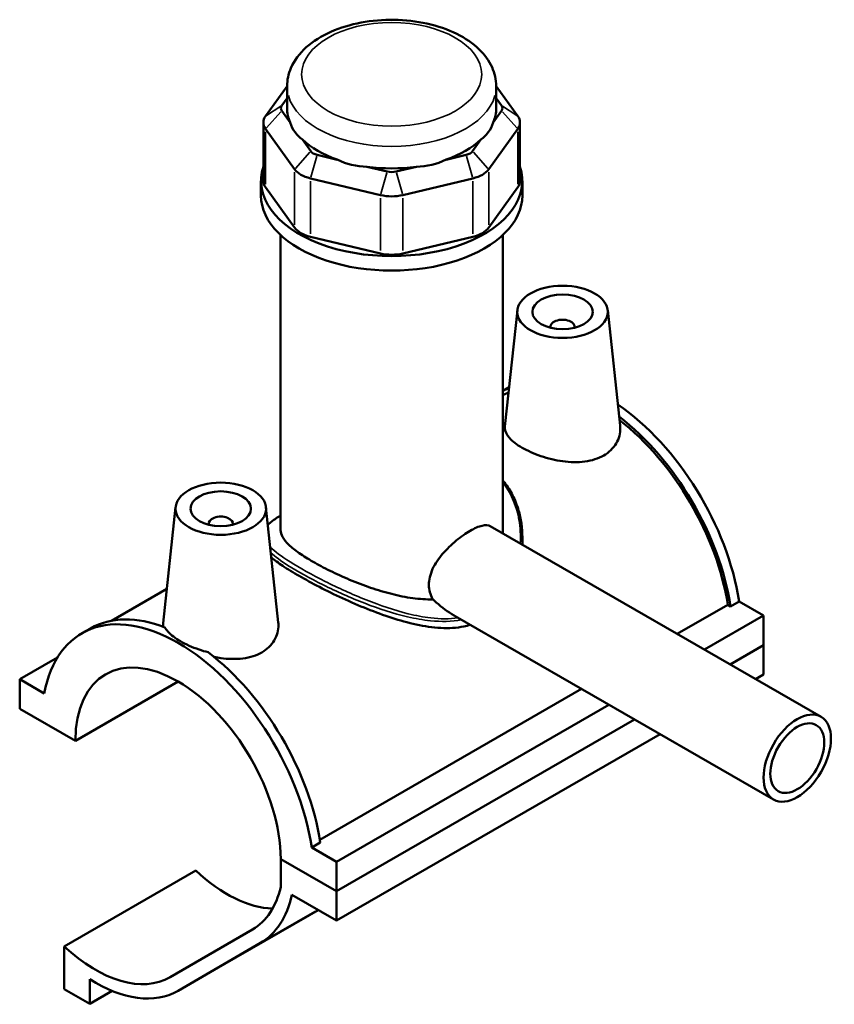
# Model space of a CAD drawing. Header units: inches. Extents: x 0.1 to 45.2, y 0.1 to 44.8.
# Tile 6 of 6: x 39.9 to 45.2, y 38.4 to 44.8. Entities that reach past the tile are written whole.
import ezdxf

# ---------------------------------------------------------------- set-up
doc = ezdxf.new("R2010")
doc.units = ezdxf.units.IN
doc.header["$MEASUREMENT"] = 0
doc.layers.add('Visible (ANSI)', color=7, linetype='Continuous', lineweight=50)
doc.layers.add('Visible Narrow (ANSI)', color=7, linetype='Continuous', lineweight=35)

msp = doc.modelspace()

# ---------------------------------------------------------------- linework, layer by layer
at = {"layer": 'Visible (ANSI)'}
for p, q in [((41.6637, 44.3559), (41.5233, 44.1606)), ((43.1676, 44.1606), (43.0272, 44.3559)), ((41.6637, 44.2118), (41.6637, 44.3553)), ((43.0272, 44.2118), (43.0272, 44.3553)), ((41.6283, 44.2285), (41.6637, 44.2778)), ((43.0272, 44.2778), (43.0626, 44.2285)), ((41.683, 44.1189), (41.6283, 44.1951)), ((43.0626, 44.1951), (43.0078, 44.1189)), ((41.5089, 44.1189), (41.5089, 43.7384)), ((43.182, 44.1189), (43.182, 43.7384)), ((41.5233, 44.0772), (41.7128, 43.8136)), ((42.978, 43.8136), (43.1676, 44.0772)), ((41.8178, 43.9316), (41.763, 44.0078)), ((42.9278, 44.0078), (42.873, 43.9316)), ((41.9911, 43.8764), (41.8588, 43.908)), ((42.8321, 43.908), (42.6998, 43.8764)), ((42.3164, 43.7988), (42.1842, 43.8304)), ((42.5067, 43.8304), (42.3744, 43.7988)), ((41.4933, 43.6438), (41.4933, 43.7384)), ((41.8153, 43.7546), (42.273, 43.6455)), ((42.4179, 43.6455), (42.8755, 43.7546)), ((43.1976, 43.6438), (43.1976, 43.7384)), ((41.7128, 43.4332), (41.5233, 43.6967)), ((43.1676, 43.6967), (42.978, 43.4332)), ((41.6211, 41.462), (41.6211, 43.3853)), ((42.273, 43.265), (41.8153, 43.3742)), ((42.8755, 43.3742), (42.4179, 43.265)), ((43.0698, 41.462), (43.0698, 43.3853)), ((43.1651, 42.8948), (43.0839, 42.1375)), ((43.7545, 42.8948), (43.8351, 42.1435)), ((43.3811, 42.7878), (43.3811, 42.7804)), ((43.5386, 42.7878), (43.5386, 42.7804)), ((43.0698, 42.3688), (43.1113, 42.3927)), ((40.9363, 41.6113), (40.8551, 40.854)), ((41.5257, 41.6113), (41.6063, 40.86)), ((41.1523, 41.4969), (41.1523, 41.5043)), ((41.3098, 41.4969), (41.3098, 41.5043)), ((42.9887, 41.4862), (45.1452, 40.2443)), ((43.1976, 41.4145), (43.1976, 41.3804)), ((40.8792, 41.079), (40.5178, 40.8708)), ((44.2069, 40.7846), (44.5368, 40.9746)), ((44.5546, 40.9644), (44.5368, 40.9746)), ((44.6103, 40.9965), (44.5546, 40.9644)), ((44.6103, 40.9965), (44.7708, 40.9041)), ((42.7584, 40.901), (44.8348, 39.7053)), ((44.3852, 40.682), (44.7708, 40.9041)), ((44.7708, 40.9041), (44.7708, 40.7122)), ((40.3259, 40.7887), (40.3816, 40.8208)), ((44.5518, 40.586), (44.7708, 40.7122)), ((44.5518, 40.586), (44.7708, 40.7122)), ((44.7708, 40.7122), (44.7708, 40.5202)), ((39.9201, 40.4887), (40.1665, 40.6306)), ((44.7184, 40.4901), (44.7708, 40.5202)), ((40.0806, 40.3963), (39.9201, 40.4887)), ((39.9201, 40.4887), (39.9201, 40.2968)), ((40.2829, 40.0879), (40.9536, 40.4741)), ((41.8771, 39.443), (43.5837, 40.4257)), ((41.9848, 39.2997), (43.7619, 40.3231)), ((39.9201, 40.2968), (40.2829, 40.0879)), ((41.9848, 39.1078), (43.9286, 40.2271)), ((41.9848, 39.1078), (43.9286, 40.2271)), ((41.9848, 38.9159), (44.0952, 40.1312)), ((41.88, 39.4242), (41.8243, 39.3922)), ((41.9848, 39.2997), (41.8243, 39.3922)), ((41.622, 39.3168), (41.9848, 39.1078)), ((41.9848, 39.1078), (41.622, 39.3168)), ((41.622, 39.3168), (41.622, 39.1343)), ((41.9848, 39.1078), (41.9848, 39.2997)), ((40.2105, 38.7477), (41.0679, 39.2414)), ((41.9848, 38.9159), (41.9848, 39.1078)), ((41.6943, 39.0832), (41.9848, 38.9159)), ((41.8098, 38.9519), (41.8659, 38.9844)), ((40.9514, 38.4575), (41.8088, 38.9513)), ((41.4386, 38.8586), (40.9012, 38.5468)), ((40.2105, 38.7477), (40.2105, 38.4685)), ((40.9524, 38.4581), (41.4898, 38.77)), ((40.3765, 38.3729), (40.3765, 38.5336)), ((40.2105, 38.4685), (40.3765, 38.3729)), ((40.3765, 38.3729), (40.5227, 38.4571))]:
    msp.add_line(p, q, dxfattribs=at)
for centre, major_axis, ratio, start_param, end_param in [((41.6982, 44.2118), (-0.0757, 0), 0.575862, 5.890486, 6.675884), ((42.9926, 44.2118), (0.0757, 0), 0.575862, 5.890486, 6.675884), ((42.3454, 44.2118), (-0.6817, 0), 0.575862, 0, 0.238812), ((42.3454, 44.2118), (0.6817, 0), 0.575862, 6.044373, 6.283185), ((41.6982, 44.1189), (-0.1894, 0), 0.575862, 5.890486, 6.675884), ((42.3454, 44.7626), (-0.5909, -0.7485), 0.454202, 5.999949, 6.307723), ((42.3454, 44.7626), (-0.5909, 0.7485), 0.454202, 3.117055, 3.424829), ((42.9926, 44.1189), (0.1894, 0), 0.575862, 5.890486, 6.675884), ((42.3454, 44.2118), (0.6817, 0), 0.575862, 3.688179, 4.165803), ((42.3454, 44.2118), (0.6817, 0), 0.575862, 5.258975, 5.736599), ((41.8878, 43.9483), (-0.0757, 0), 0.575862, 0.392699, 1.178097), ((42.8031, 43.9483), (0.0757, 0), 0.575862, 5.105088, 5.890486), ((42.3454, 44.7626), (-0.2936, -0.9109), 0.675468, 6.181789, 6.489562), ((42.3454, 44.7626), (0.2936, -0.9109), 0.675468, 6.076808, 6.384582), ((42.3454, 43.7384), (-0.8522, 0), 0.575862, 6.091532, 9.616431), ((41.8878, 43.8554), (0.1894, 0), 0.575862, 3.534292, 4.31969), ((42.3454, 44.2118), (0.6817, 0), 0.575862, 4.473577, 4.951201), ((42.3454, 43.8391), (-0.0757, 0), 0.575862, 1.178097, 1.963495), ((42.8031, 43.8554), (0.1894, 0), 0.575862, 5.105088, 5.890486), ((41.6982, 43.7384), (-0.1894, 0), 0.575862, 0, 0.392699), ((42.9926, 43.7384), (0.1894, 0), 0.575862, 5.890486, 6.283185), ((42.3454, 43.6438), (-0.8522, 0), 0.575862, 0, 3.141593), ((42.3454, 43.7462), (0.1894, 0), 0.575862, 4.31969, 5.105088), ((41.8878, 43.4749), (-0.1894, 0), 0.575862, 0.392699, 1.178097), ((42.8031, 43.4749), (0.1894, 0), 0.575862, 5.105088, 5.890486), ((42.3454, 43.3658), (-0.1894, 0), 0.575862, 1.178097, 1.963495), ((43.4598, 42.7878), (-0.0787, 0), 0.575862, 2.972903, 6.451874), ((43.6827, 41.273), (-0.6265, 1.088), 0.578093, 6.199825, 6.261778), ((43.6827, 41.273), (-0.6143, 1.0667), 0.578093, 6.221351, 6.281044), ((43.7384, 41.3051), (-0.6265, 1.088), 0.578093, 4.118597, 5.407173), ((43.6827, 41.273), (0.6265, -1.088), 0.578093, 0.977004, 2.192697), ((43.6827, 41.273), (-0.6143, 1.0667), 0.578093, 4.122438, 5.328168), ((41.231, 41.5043), (-0.0787, 0), 0.575862, 2.972903, 6.451874), ((40.9524, 39.7007), (-0.6265, 1.088), 0.578093, 4.118597, 6.880845), ((41.0082, 39.7328), (-0.6265, 1.088), 0.578093, 5.659247, 6.283185), ((40.9524, 39.7007), (-0.4725, 0.8205), 0.578093, 3.931004, 7.068438), ((41.0082, 39.7328), (0.6265, -1.088), 0.578093, 0.977004, 2.198602), ((41.2725, 39.8826), (0.4852, -0.8426), 0.578093, 5.197658, 5.946351), ((40.9524, 39.7007), (0.4852, -0.8426), 0.578093, 0.001934, 0.557758), ((40.9524, 39.7007), (0.5363, -0.9313), 0.578093, 0.001934, 0.56901), ((41.2725, 39.8826), (0.5363, -0.9313), 0.578093, 0, 0.001934), ((40.4151, 39.3889), (0.4852, -0.8426), 0.578093, 5.197658, 6.285119), ((40.4151, 39.3889), (0.5363, -0.9313), 0.578093, 5.448966, 6.285119)]:
    msp.add_ellipse(centre, major_axis=major_axis, ratio=ratio, start_param=start_param, end_param=end_param, dxfattribs=at)
for centre, major_axis, ratio in [((43.4598, 42.8843), (-0.2953, 0), 0.575862), ((43.4598, 42.8843), (0.1969, 0), 0.575862), ((41.231, 41.6008), (0.2953, 0), 0.575862), ((41.231, 41.6008), (0.1969, 0), 0.575862), ((44.99, 39.9748), (0.1552, 0.2695), 0.578093), ((44.99, 39.9748), (0.1242, 0.2156), 0.578093)]:
    msp.add_ellipse(centre, major_axis=major_axis, ratio=ratio, dxfattribs=at)
for points, knots in [([(43.0272, 44.3553), (43.0272, 44.398), (43.0175, 44.4405), (42.9804, 44.5224), (42.9517, 44.5613), (42.8756, 44.6353), (42.8258, 44.669), (42.711, 44.7258), (42.6452, 44.7481), (42.5067, 44.7787), (42.4341, 44.7869), (42.2887, 44.789), (42.2159, 44.7829), (42.0765, 44.7567), (42.0098, 44.7367), (41.8885, 44.683), (41.8338, 44.6493), (41.7451, 44.5698), (41.7101, 44.5242), (41.6723, 44.4358), (41.6637, 44.3956), (41.6637, 44.3553)], [0.785398, 0.785398, 0.785398, 0.785398, 1.040225, 1.040225, 1.31996, 1.31996, 1.646599, 1.646599, 1.990549, 1.990549, 2.331714, 2.331714, 2.670691, 2.670691, 3.011318, 3.011318, 3.355304, 3.355304, 3.686145, 3.686145, 3.926991, 3.926991, 3.926991, 3.926991]), ([(43.7278, 41.9477), (43.6941, 41.9283), (43.6514, 41.9144), (43.5583, 41.9023), (43.5079, 41.9039), (43.4139, 41.9167), (43.3639, 41.9288), (43.2715, 41.9602), (43.2291, 41.9794), (43.162, 42.0181), (43.1328, 42.04), (43.0939, 42.0842), (43.084, 42.1067), (43.0834, 42.1309), (43.0836, 42.1342), (43.0839, 42.1375)], [0, 0, 0, 0, 0.363371, 0.363371, 0.726741, 0.726741, 1.088749, 1.088749, 1.450757, 1.450757, 1.812766, 1.812766, 2.174774, 2.174774, 2.231292, 2.231292, 2.231292, 2.231292]), ([(43.8351, 42.1435), (43.8357, 42.138), (43.836, 42.1325), (43.8368, 42.0938), (43.8281, 42.058), (43.7905, 41.9946), (43.7617, 41.9672), (43.7278, 41.9477)], [5.0146459, 5.0146459, 5.0146459, 5.0146459, 5.0736631, 5.0736631, 5.4383559, 5.4383559, 5.8030487, 5.8030487, 5.8030487, 5.8030487]), ([(43.0698, 41.7852), (43.0737, 41.7806), (43.0775, 41.776), (43.0912, 41.7586), (43.1006, 41.7455), (43.1182, 41.718), (43.1265, 41.7036), (43.142, 41.6734), (43.1492, 41.6577), (43.1622, 41.6248), (43.1681, 41.6076), (43.1814, 41.562), (43.1875, 41.533), (43.1956, 41.4742), (43.1976, 41.4444), (43.1976, 41.4145)], [17.474239, 17.474239, 17.474239, 17.474239, 17.529001, 17.529001, 17.674788, 17.674788, 17.825375, 17.825375, 17.981772, 17.981772, 18.144807, 18.144807, 18.409374, 18.409374, 18.673941, 18.673941, 18.673941, 18.673941]), ([(41.538, 41.4967), (41.5457, 41.5038), (41.5544, 41.5109), (41.5729, 41.525), (41.5827, 41.5319), (41.602, 41.5451), (41.6113, 41.5511), (41.6211, 41.5574)], [12.5613602, 12.5613602, 12.5613602, 12.5613602, 12.750592, 12.750592, 12.9273305, 12.9273305, 13.0719803, 13.0719803, 13.0719803, 13.0719803]), ([(42.6143, 41.0095), (42.6138, 41.0104), (42.6132, 41.0113), (42.5966, 41.0397), (42.5881, 41.0723), (42.5881, 41.1371), (42.5966, 41.173), (42.6288, 41.2429), (42.6524, 41.277), (42.7034, 41.3368), (42.7343, 41.3667), (42.7975, 41.4188), (42.8296, 41.4409), (42.8856, 41.4732), (42.9127, 41.4851), (42.9576, 41.4954), (42.9756, 41.4937), (42.9887, 41.4862)], [-2.727035, -2.727035, -2.727035, -2.727035, -2.717309, -2.717309, -2.4152, -2.4152, -2.113092, -2.113092, -1.810984, -1.810984, -1.509292, -1.509292, -1.2076, -1.2076, -0.905908, -0.905908, -0.605782, -0.605782, -0.605782, -0.605782]), ([(42.6143, 41.0095), (42.5714, 41.0087), (42.5271, 41.0118), (42.4365, 41.0241), (42.3902, 41.0336), (42.3009, 41.0562), (42.2547, 41.07), (42.1622, 41.1016), (42.1159, 41.1193), (42.0266, 41.1567), (41.9835, 41.1763), (41.9033, 41.2158), (41.8662, 41.2355), (41.8003, 41.2735), (41.7697, 41.2927), (41.7162, 41.3303), (41.6932, 41.3486), (41.6567, 41.3837), (41.6431, 41.4005), (41.6253, 41.4325), (41.6211, 41.4476), (41.6211, 41.462)], [0.727938, 0.727938, 0.727938, 0.727938, 1.070631, 1.070631, 1.427509, 1.427509, 1.782652, 1.782652, 2.137796, 2.137796, 2.49294, 2.49294, 2.848084, 2.848084, 3.203228, 3.203228, 3.558372, 3.558372, 3.913516, 3.913516, 4.26866, 4.26866, 4.26866, 4.26866]), ([(42.8582, 40.8436), (42.8445, 40.8395), (42.8306, 40.836), (42.7688, 40.8235), (42.7182, 40.8207), (42.6138, 40.826), (42.5599, 40.834), (42.4519, 40.8574), (42.3978, 40.8727), (42.2938, 40.9064), (42.2399, 40.9261), (42.1318, 40.9695), (42.0775, 40.993), (41.9724, 41.0415), (41.9214, 41.0665), (41.8263, 41.1155), (41.7822, 41.1396), (41.7036, 41.1848), (41.6672, 41.2071), (41.6065, 41.2476), (41.5814, 41.266), (41.5609, 41.2831)], [0.300608, 0.300608, 0.300608, 0.300608, 0.429367, 0.429367, 0.858734, 0.858734, 1.288101, 1.288101, 1.717469, 1.717469, 2.141063, 2.141063, 2.564658, 2.564658, 2.988253, 2.988253, 3.411848, 3.411848, 3.835443, 3.835443, 4.22585, 4.22585, 4.22585, 4.22585]), ([(42.7584, 40.901), (42.7511, 40.9052), (42.7439, 40.9096), (42.6973, 40.9392), (42.6595, 40.9696), (42.6199, 41.0045), (42.6171, 41.007), (42.6143, 41.0095)], [2.81672, 2.81672, 2.81672, 2.81672, 2.8803008, 2.8803008, 3.2449241, 3.2449241, 3.2726988, 3.2726988, 3.2726988, 3.2726988]), ([(40.8561, 40.8316), (40.8553, 40.8357), (40.8549, 40.8397), (40.8546, 40.8471), (40.8548, 40.8505), (40.8552, 40.854)], [5.005225, 5.005225, 5.005225, 5.005225, 5.0736631, 5.0736631, 5.1327599, 5.1327599, 5.1327599, 5.1327599]), ([(40.8671, 40.8274), (40.8719, 40.8181), (40.8784, 40.8088), (40.9059, 40.7773), (40.9349, 40.7555), (41.0017, 40.7171), (41.0437, 40.698), (41.109, 40.676), (41.129, 40.6701), (41.1492, 40.665)], [3.813552, 3.813552, 3.813552, 3.813552, 3.964991, 3.964991, 4.324734, 4.324734, 4.684477, 4.684477, 4.835916, 4.835916, 4.835916, 4.835916]), ([(41.6063, 40.86), (41.6069, 40.8543), (41.6073, 40.8486), (41.6079, 40.8097), (41.5991, 40.7741), (41.5615, 40.711), (41.5327, 40.6837), (41.499, 40.6643)], [7.9162211, 7.9162211, 7.9162211, 7.9162211, 7.9778224, 7.9778224, 8.341193, 8.341193, 8.7045636, 8.7045636, 8.7045636, 8.7045636]), ([(41.499, 40.6643), (41.4652, 40.6448), (41.4223, 40.6309), (41.3289, 40.6188), (41.2783, 40.6205), (41.217, 40.6289), (41.2026, 40.6313), (41.1882, 40.6342)], [2.901515, 2.901515, 2.901515, 2.901515, 3.2662078, 3.2662078, 3.6309005, 3.6309005, 3.7393062, 3.7393062, 3.7393062, 3.7393062])]:
    msp.add_open_spline(points, degree=3, knots=knots, dxfattribs=at)
for points in [[(43.0698, 41.462), (43.0698, 41.4547), (43.0696, 41.4473), (43.0693, 41.4398)], [(43.1976, 41.3804), (43.1976, 41.3756), (43.1975, 41.3708), (43.1974, 41.366)]]:
    msp.add_open_spline(points, degree=3, dxfattribs=at)
at = {"layer": 'Visible Narrow (ANSI)'}
for p, q in [((41.623, 44.2251), (41.5285, 44.164)), ((41.623, 44.1892), (41.5285, 44.0831)), ((43.0679, 44.2251), (43.1623, 44.164)), ((43.0679, 44.1892), (43.1623, 44.0831)), ((41.5233, 43.7157), (41.5233, 44.0582)), ((43.1676, 44.0582), (43.1676, 43.7157)), ((41.8126, 43.9257), (41.7181, 43.8195)), ((42.8783, 43.9257), (42.9728, 43.8195)), ((41.8566, 43.9003), (41.8175, 43.7623)), ((42.8342, 43.9003), (42.8734, 43.7623)), ((41.7128, 43.7946), (41.7128, 43.4522)), ((42.3143, 43.7911), (42.2751, 43.6531)), ((42.3766, 43.7911), (42.4157, 43.6531)), ((42.978, 43.4522), (42.978, 43.7946)), ((41.8153, 43.3932), (41.8153, 43.7356)), ((42.8755, 43.7356), (42.8755, 43.3932)), ((42.273, 43.6264), (42.273, 43.284)), ((42.4179, 43.284), (42.4179, 43.6264)), ((41.5085, 38.7807), (41.8453, 38.9747)), ((40.9953, 38.4828), (41.7669, 38.9272))]:
    msp.add_line(p, q, dxfattribs=at)
msp.add_ellipse((42.3454, 44.4327), major_axis=(0.587, 0), ratio=0.575862, dxfattribs=at)
msp.add_ellipse((42.3454, 44.3553), major_axis=(-0.6817, 0), ratio=0.575862, start_param=0.15708, end_param=2.984513, dxfattribs=at)
for points, knots in [([(43.0698, 41.7721), (43.0728, 41.7682), (43.0759, 41.7642), (43.1286, 41.6931), (43.1608, 41.6132), (43.1844, 41.4784), (43.187, 41.4261), (43.1834, 41.374)], [17.534405, 17.534405, 17.534405, 17.534405, 17.580503, 17.580503, 18.356507, 18.356507, 18.825896, 18.825896, 18.825896, 18.825896]), ([(41.5382, 41.4952), (41.5511, 41.5079), (41.568, 41.5213), (41.5988, 41.5427), (41.6095, 41.5498), (41.6211, 41.5572)], [12.5170088, 12.5170088, 12.5170088, 12.5170088, 12.8889676, 12.8889676, 13.0639825, 13.0639825, 13.0639825, 13.0639825]), ([(42.7788, 40.8893), (42.7217, 40.8813), (42.6615, 40.8821), (42.5521, 40.8948), (42.5033, 40.9041), (42.3631, 40.9385), (42.2705, 40.9701), (42.0867, 41.0432), (41.9953, 41.0849), (41.8245, 41.1706), (41.7459, 41.2145), (41.6268, 41.2898), (41.5832, 41.3221), (41.5537, 41.3506)], [7.320318, 7.320318, 7.320318, 7.320318, 7.828766, 7.828766, 8.224978, 8.224978, 8.956263, 8.956263, 9.697574, 9.697574, 10.463788, 10.463788, 11.150484, 11.150484, 11.150484, 11.150484]), ([(41.5578, 41.313), (41.5859, 41.288), (41.6233, 41.2608), (41.7324, 41.1912), (41.8116, 41.1471), (41.9842, 41.0616), (42.0767, 41.0202), (42.263, 40.9483), (42.357, 40.9175), (42.4994, 40.8845), (42.549, 40.8757), (42.668, 40.8636), (42.7365, 40.8643), (42.8009, 40.8765)], [-11.021165, -11.021165, -11.021165, -11.021165, -10.463788, -10.463788, -9.697574, -9.697574, -8.956263, -8.956263, -8.224978, -8.224978, -7.828766, -7.828766, -7.258481, -7.258481, -7.258481, -7.258481])]:
    msp.add_open_spline(points, degree=3, knots=knots, dxfattribs=at)
msp.add_open_spline([(43.1959, 41.3669), (43.1971, 41.3827), (43.1976, 41.3986), (43.1976, 41.4145)], degree=3, dxfattribs=at)

doc.saveas('drawing.dxf')
